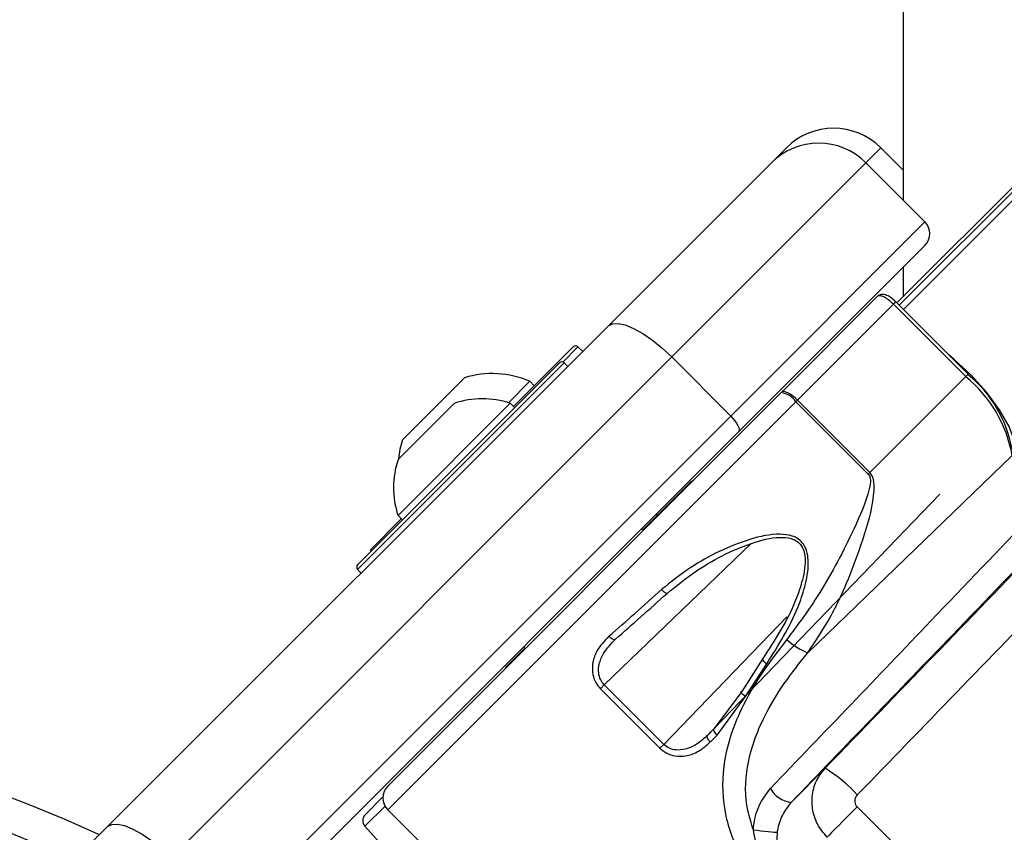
# Paper-space layout 'In Ground Anchor' of a CAD drawing. Header units: millimetres. Extents: x 38476 to 443956, y 10848 to 406945.
# Tile 33 of 71: x 92548 to 95496, y 247519 to 249952. Entities that reach past the tile are written whole.
import ezdxf

# ---------------------------------------------------------------- set-up
doc = ezdxf.new("R2010")
doc.units = ezdxf.units.MM
doc.layers.add('COMPONENT_GEOMETRY', color=7, linetype='Continuous')
doc.styles.add('SLDTEXTSTYLE1', font='TXT', dxfattribs={"width": 0.75})
doc.dimstyles.new('SLDDIMSTYLE0', dxfattribs={"dimtxt": 2500, "dimasz": 165.1, "dimexe": 0, "dimexo": 0.0625, "dimgap": 625, "dimtad": 0, "dimtih": 1, "dimtoh": 1, "dimdec": 0, "dimlfac": 0.02, "dimrnd": 1e-09, "dimzin": 12, "dimdsep": 46, "dimtxsty": 'SLDTEXTSTYLE1', "dimsah": 1, "dimcen": 0.09, "dimadec": 0, "dimazin": 3, "dimtfac": 1, "dimtdec": 0, "dimtofl": 0, "dimtmove": 0, "dimatfit": 3, "dimfxl": 1, "dimfrac": 2, "dimtolj": 1, "dimtzin": 12, "dimarcsym": 0})

# ---------------------------------------------------------------- blocks, each defined once
blk = doc.blocks.new('_D_16')
at = {"layer": 'COMPONENT_GEOMETRY', "color": 7, "ltscale": 50}
for p, q in [((240160.5, 319828.1), (240160.5, 202242)), ((85724.7, 242893.1), (85724.7, 202242)), ((85724.7, 202400.7), (159248.2, 202400.7)), ((240160.5, 202400.7), (166637, 202400.7))]:
    blk.add_line(p, q, dxfattribs=at)
for points in [[(85724.7, 202400.7), (85889.8, 202375.3), (85889.8, 202426.1)], [(240160.5, 202400.7), (239995.4, 202426.1), (239995.4, 202375.3)]]:
    blk.add_solid(points, dxfattribs=at)
at = {"layer": 'COMPONENT_GEOMETRY', "color": 7, "ltscale": 50, "insert": (159248.2, 203639), "char_height": 2500, "attachment_point": 1, "style": 'SLDTEXTSTYLE1'}
blk.add_mtext('3089', dxfattribs=at)

psp = doc.layouts.new('In Ground Anchor')

# ---------------------------------------------------------------- linework, layer by layer
at = {"color": 8, "linetype": 'Continuous', "lineweight": 25, "ltscale": 50}
for p, q in [((95194.3, 249084.3), (129929.2, 283819.1)), ((95181.7, 249096.9), (124053.4, 277968.5)), ((95126.6, 249568.2), (95082, 249523.6)), ((95164.1, 249100.1), (95171.3, 249107.3)), ((94219.7, 248972.4), (94174.1, 248926.9)), ((94178.6, 248924.3), (93559.9, 248305.6)), ((95381.1, 248883.1), (95388.3, 248890.3)), ((93650.2, 247586.2), (94872.1, 248808.1)), ((94298.3, 247960.3), (94738.2, 248383.1)), ((94845.3, 248164.4), (94476.7, 247781.9)), ((94607.5, 247808.9), (94628.1, 247830.3)), ((93641.8, 247597.3), (93581.4, 247537))]:
    psp.add_line(p, q, dxfattribs=at)
at = {"color": 7, "linetype": 'Continuous', "lineweight": 25, "ltscale": 50}
for p, q in [((95174.8, 249103.8), (123658.9, 277587.9)), ((94799.1, 249523.6), (94843.7, 249568.2)), ((95193.5, 249501.2), (95126.6, 249568.2)), ((94310.6, 249035), (94799.1, 249523.6)), ((95082, 249523.6), (94500.4, 248942)), ((95258.7, 249346.8), (95082, 249523.6)), ((94677.2, 248765.2), (95258.7, 249346.8)), ((95258.7, 249276.1), (94700.4, 248717.8)), ((95193.6, 249211), (95193.7, 249122.6)), ((95116.9, 249123.7), (94830, 248836.7)), ((94876.7, 248812.7), (95164.1, 249100.1)), ((95381.1, 248883.1), (95164.1, 249100.1)), ((95388.3, 248890.3), (95171.3, 249107.3)), ((92811.2, 247535.7), (94310.6, 249035)), ((94026.6, 248793.5), (94205.6, 248972.4)), ((94233.8, 248958.3), (94219.7, 248972.4)), ((94500.4, 248942), (93001, 247442.6)), ((94677.2, 248765.2), (94500.4, 248942)), ((93559.9, 248319.7), (94164.5, 248924.3)), ((94189.2, 248913.7), (94178.6, 248924.3)), ((95093.7, 248595.7), (95381.1, 248883.1)), ((93693.8, 248694), (93879.4, 248879.6)), ((94011.3, 248805.1), (94075.5, 248869.2)), ((94088.9, 248855.8), (94075.5, 248869.2)), ((94828.4, 248835.2), (93650.2, 247656.9)), ((94830, 248836.7), (94828.4, 248835.2)), ((93680.8, 248467.5), (94016.7, 248803.4)), ((93681, 248635.3), (93848.9, 248803.2)), ((94030.1, 248790), (94016.7, 248803.4)), ((94872.1, 248808.1), (94876.7, 248812.7)), ((94872.1, 248808.1), (95089.1, 248591.1)), ((95093.7, 248595.7), (94876.7, 248812.7)), ((93177.8, 247265.9), (94677.2, 248765.2)), ((94700.4, 248717.8), (93201.1, 247218.4)), ((94907.5, 248055.8), (95520.1, 248646.8)), ((95093.7, 248595.7), (95089.1, 248591.1)), ((94413.7, 248424), (94555.8, 248566.1)), ((94627.5, 247829.4), (95303.5, 248531)), ((94458.3, 248468.6), (94454.8, 248472.2)), ((94458.3, 248468.6), (94454.8, 248472.2)), ((93601, 248367.9), (93690.7, 248457.6)), ((93680.8, 248467.5), (93694.3, 248454.1)), ((94415.5, 248422.3), (94410.2, 248427.6)), ((94415.5, 248422.3), (94410.2, 248427.6)), ((93559.9, 248305.6), (93570.5, 248295)), ((94007.3, 248017.6), (94060.2, 248070.5)), ((94056.7, 248074), (94062, 248068.7)), ((94056.7, 248074), (94062, 248068.7)), ((94772.8, 248038.7), (94710.5, 247940.6)), ((94721.5, 247925.7), (94785, 248023.6)), ((94298.3, 247960.3), (94286.8, 247948.7)), ((94286.8, 247948.7), (94465.1, 247770.3)), ((94476.7, 247781.9), (94298.3, 247960.3)), ((94710.5, 247940.6), (94627.5, 247829.4)), ((94636.3, 247810), (94721.5, 247925.7)), ((94465.1, 247770.3), (94476.7, 247781.9)), ((94959.8, 247710.3), (94858.6, 247609.1)), ((93582.3, 247571.4), (93635.6, 247624.7)), ((93650.2, 247586.2), (94211.2, 247025.1)), ((92557.3, 247281.8), (92811.2, 247535.7)), ((93581.4, 247537), (94000.3, 247071.7))]:
    psp.add_line(p, q, dxfattribs=at)
at = {"color": 7, "linetype": 'Continuous', "lineweight": 25, "ltscale": 50, "flags": 128}
for points in [[(95184, 270097.3), (95185, 267955.6), (95186, 265814), (95187, 263672.3), (95188, 261530.6), (95189, 259389), (95190, 257247.3), (95191, 255105.7), (95191.9, 252964), (95192.9, 250822.4), (95193.5, 249412)], [(94310.6, 249035), (94322.7, 249041.8), (94339.9, 249042.8), (94361.3, 249038.1), (94386.2, 249027.8), (94413.7, 249012.4), (94442.6, 248992.4), (94471.9, 248968.7), (94500.4, 248942)], [(95530.4, 248656.8), (95527.1, 248691.1), (95510.6, 248734.3), (95482.2, 248783.5), (95443.6, 248835.6), (95397.4, 248887.1), (95346.5, 248934.8), (95330, 248948.6)], [(94876.7, 248812.7), (94869.6, 248819.4), (94862.3, 248825.4), (94855.1, 248830.5), (94848.4, 248834.4), (94842.2, 248837.1), (94837, 248838.4), (94832.9, 248838.3), (94830, 248836.7)], [(94677.2, 248765.2), (94683.8, 248758.1), (94689.8, 248750.8), (94694.8, 248743.5), (94698.6, 248736.7), (94701.2, 248730.5), (94702.4, 248725.1), (94702.1, 248720.8), (94700.4, 248717.8)], [(94486.9, 248234.2), (94486.1, 248233.7), (94484.7, 248233.7), (94482.9, 248234.4), (94480.6, 248235.7), (94478.1, 248237.5), (94475.4, 248239.8), (94472.6, 248242.4), (94469.8, 248245.3)], [(94331.6, 248096.7), (94330.3, 248095.8), (94328.5, 248095.4), (94326.2, 248095.8), (94323.7, 248096.7), (94320.9, 248098.2), (94318, 248100.3), (94315.1, 248102.8), (94312.3, 248105.7)], [(94772.8, 248038.7), (94771.8, 248038.3), (94771.6, 248037.4), (94772.2, 248035.9), (94773.6, 248033.9), (94775.7, 248031.6), (94778.4, 248029), (94781.5, 248026.3), (94785, 248023.6)], [(94721.5, 247925.7), (94717.6, 247928.2), (94714.2, 247930.7), (94711.4, 247933.2), (94709.3, 247935.5), (94708.2, 247937.5), (94708, 247939.1), (94708.8, 247940.1), (94710.5, 247940.6)], [(94636.3, 247810), (94633.7, 247812.8), (94631.3, 247815.8), (94629.3, 247818.7), (94627.9, 247821.4), (94626.9, 247824), (94626.5, 247826.2), (94626.7, 247828.1), (94627.5, 247829.4)], [(94616, 247789.2), (94613.4, 247792), (94611, 247794.9), (94609.1, 247797.9), (94607.7, 247800.7), (94606.8, 247803.3), (94606.4, 247805.6), (94606.7, 247807.5), (94607.5, 247808.9)], [(95055.6, 247594.7), (95041.1, 247580.2), (95026.8, 247565.8), (95013.1, 247552.1), (95000.4, 247539.3), (94989.1, 247527.8), (94979.3, 247517.9), (94971.5, 247510), (94965.8, 247504.1)], [(92811.2, 247535.7), (92823.4, 247542.4), (92840.5, 247543.4), (92861.9, 247538.7), (92886.9, 247528.5), (92914.3, 247513.1), (92943.2, 247493.1), (92972.5, 247469.3), (93001, 247442.6)], [(94745.1, 247526), (94755.8, 247524.6), (94767, 247523.2), (94778.3, 247521.9), (94789, 247520.7), (94798.7, 247519.8), (94806.7, 247519.1), (94812.6, 247518.7), (94816.2, 247518.7)]]:
    psp.add_lwpolyline(points, dxfattribs=at)
at = {"color": 7, "linetype": 'Continuous', "lineweight": 25, "ltscale": 2500}
for centre, radius, start, end in [((94985.1, 249426.8), 200, 45, 135), ((94940.5, 249382.2), 200, 45, 135), ((95223.4, 249311.4), 50, 315, 45), ((94212.6, 248965.4), 10, 45, 135), ((94171.6, 248917.2), 10, 45, 135), ((93963.4, 248610.1), 282.3, 66.6102, 107.2991), ((95133, 248578.1), 393.1, 10.0675, 50.8753), ((95153.1, 248601.3), 371.6, 10.0672, 50.8755), ((94819.8, 248772.5), 63.3, 34.2357, 82.1372), ((93933.1, 248551.1), 265.8, 71.6616, 108.4591), ((93963.4, 248610.1), 282.3, 162.7009, 174.621), ((93933.1, 248551.1), 265.8, 161.5409, 198.3384), ((94573.5, 248548.4), 25, 109.1581, 135), ((93608.1, 248360.8), 10, 135, 195), ((93567, 248312.7), 10, 135, 225), ((95000, 248268.4), 231.8, 228.0824, 246.4799), ((94025, 247999.9), 25, 135, 160.8419), ((90724.7, 242956.6), 5000, 65.6403, 24.3597), ((90724.7, 242956.6), 4900, 66.0814, 23.9186), ((94743.5, 247351.3), 419.1, 41.7745, 58.9265), ((93685.5, 247621.6), 50, 135, 225), ((94864.5, 247685.7), 76.9, 207.6412, 265.6102), ((93600, 247553.7), 25, 135, 222)]:
    psp.add_arc(centre, radius, start, end, dxfattribs=at)
for centre, major_axis, ratio, start_param, end_param in [((95152.3, 249088.3), (35.4, -35.4), 0.332984, 1.570796, 3.141593), ((94495.1, 247295.3), (5652.6, 5842.6), 0.005607, 4.788907, 4.904292), ((94673.7, 248542.5), (1029.2, 950.7), 0.058954, 4.299739, 4.458837), ((94687.3, 248527.9), (1015.1, 936.5), 0.059805, 4.299807, 4.458905), ((94584.9, 247208.3), (5742.4, 5929.5), 0.005437, 4.788915, 4.892995), ((94995.4, 248220.4), (959.8, 991.8), 0.005896, 4.290229, 4.312889), ((95009.8, 248206.5), (973.9, 1006), 0.005812, 4.290231, 4.312892), ((175834.1, 163228.1), (329280.1, -329112.7), 0.005696, 1.823372, 1.824333)]:
    psp.add_ellipse(centre, major_axis=major_axis, ratio=ratio, start_param=start_param, end_param=end_param, dxfattribs=at)
at = {"color": 7, "linetype": 'Continuous', "lineweight": 25, "ltscale": 50}
for points, knots in [([(95171.3, 249107.3), (95168, 249110.3), (95160.5, 249117.3), (95147.3, 249125.9), (95135.6, 249130.1), (95124, 249129), (95119.3, 249125.4), (95116.9, 249123.7)], [0, 0, 0, 0, 0.184407, 0.426463, 0.71452, 0.860437, 1, 1, 1, 1]), ([(95089.1, 248591.1), (95090.4, 248589.5), (95092, 248587.5), (95094.3, 248582.2), (95096.5, 248568.8), (95085.6, 248513.7), (95034.3, 248399.8), (94955.1, 248244.8), (94878.4, 248140.9), (94845.1, 248095.8)], [0, 0, 0, 0, 0.010783, 0.0134, 0.03115, 0.081794, 0.312782, 0.701605, 1, 1, 1, 1]), ([(94907.5, 248055.8), (94930.4, 248090.1), (94977.6, 248161.1), (95033.8, 248282.2), (95078.8, 248410.5), (95107.3, 248508.7), (95106.8, 248569.2), (95100.9, 248587.1), (95095.9, 248593), (95093.7, 248595.7)], [0, 0, 0, 0, 0.216044, 0.446069, 0.676224, 0.906069, 0.960965, 0.982482, 1, 1, 1, 1]), ([(94796.4, 247650), (94956.4, 247817.2), (95218.3, 248090.9), (95480.4, 248365), (95582.5, 248471.7)], [0, 0, 0, 0, 0.610673, 1, 1, 1, 1]), ([(94785, 248023.6), (94819.5, 248078), (94865.5, 248150.7), (94900.7, 248256), (94911.2, 248311.5), (94907.5, 248355.3), (94897.6, 248380.5), (94880.4, 248397.7), (94856.5, 248408.9), (94806.4, 248414.5), (94731.4, 248397.3), (94641.9, 248361.4), (94551.7, 248311.3), (94498.2, 248268.2), (94469.8, 248245.3)], [0, 0, 0, 0, 0.222874, 0.298065, 0.381908, 0.415141, 0.448594, 0.472737, 0.496842, 0.538164, 0.643633, 0.757366, 0.871239, 1, 1, 1, 1]), ([(95646.6, 248426.6), (95544.4, 248320.5), (95281.6, 248047.9), (95019.1, 247775.5), (94858.6, 247609.1)], [0, 0, 0, 0, 0.38895, 1, 1, 1, 1]), ([(94486.9, 248234.2), (94514.3, 248256.5), (94589.9, 248317.9), (94705.7, 248376.5), (94806.5, 248404.1), (94853.6, 248401), (94875.7, 248391.5), (94890.4, 248376.8), (94896, 248362.4), (94899.7, 248345.1), (94901.1, 248311.6), (94889, 248259.6), (94852.2, 248160), (94806.8, 248090.6), (94772.8, 248038.7)], [0, 0, 0, 0, 0.12991, 0.359386, 0.464768, 0.505001, 0.527937, 0.55068, 0.57841, 0.582677, 0.615146, 0.698783, 0.774581, 1, 1, 1, 1]), ([(94312.3, 248105.7), (94298.5, 248091.1), (94275.7, 248067.2), (94262.1, 248025.8), (94262.4, 247993.6), (94271, 247967.5), (94281.8, 247954.7), (94286.8, 247948.7)], [0, 0, 0, 0, 0.343379, 0.565908, 0.738596, 0.878698, 1, 1, 1, 1]), ([(94298.3, 247960.3), (94294.4, 247965), (94285.9, 247975.4), (94280.3, 247997.4), (94282.6, 248025), (94297.5, 248061.5), (94318.6, 248083.3), (94331.6, 248096.7)], [0, 0, 0, 0, 0.112581, 0.245381, 0.414977, 0.641278, 1, 1, 1, 1]), ([(94845.1, 248095.8), (94819.1, 248062.3), (94767.2, 247995.3), (94695.4, 247870.4), (94647.9, 247726.5), (94653.5, 247567.1), (94704.2, 247442.2), (94758.5, 247380.9), (94778.4, 247358.5)], [0, 0, 0, 0, 0.151686, 0.303171, 0.526484, 0.711727, 0.894443, 1, 1, 1, 1]), ([(94745.1, 247526), (94738.9, 247545.2), (94719.1, 247606.5), (94721, 247725.4), (94767.3, 247853), (94835.3, 247965.1), (94883.4, 248025.5), (94907.5, 248055.8)], [0, 0, 0, 0, 0.103953, 0.330896, 0.610164, 0.804937, 1, 1, 1, 1]), ([(95377.2, 247090.5), (95543.6, 247251), (95816, 247513.5), (96088.6, 247776.3), (96194.6, 247878.5)], [0, 0, 0, 0, 0.61105, 1, 1, 1, 1]), ([(94607.5, 247808.9), (94597.2, 247799.5), (94577.5, 247781.5), (94544.5, 247766.8), (94515.8, 247763.8), (94492.9, 247768.9), (94482, 247777.6), (94476.7, 247781.9)], [0, 0, 0, 0, 0.283973, 0.545532, 0.731751, 0.86742, 1, 1, 1, 1]), ([(96239.8, 247814.4), (96133.1, 247712.3), (95859, 247450.2), (95585.3, 247188.3), (95418.1, 247028.3)], [0, 0, 0, 0, 0.389327, 1, 1, 1, 1]), ([(94465.1, 247770.3), (94471.8, 247764.8), (94485.2, 247753.8), (94512.3, 247745.6), (94545.7, 247746.1), (94583.2, 247760), (94604.9, 247779.3), (94616, 247789.2)], [0, 0, 0, 0, 0.142346, 0.284674, 0.473252, 0.728842, 1, 1, 1, 1]), ([(94965.8, 247504.1), (94955.2, 247516.8), (94934.2, 247542.1), (94919.7, 247589.8), (94920.4, 247638.6), (94935, 247680.5), (94952.6, 247701.6), (94959.8, 247710.3)], [0, 0, 0, 0, 0.211532, 0.42169, 0.632625, 0.847911, 1, 1, 1, 1]), ([(94745.1, 247526), (94745.3, 247528.7), (94747.2, 247553.3), (94758, 247599.7), (94783.7, 247633.4), (94796.4, 247650)], [0, 0, 0, 0, 0.0588, 0.535725, 1, 1, 1, 1]), ([(95056.1, 247630.5), (95054.7, 247629), (95051.5, 247625.2), (95048.7, 247617.8), (95048.2, 247609.3), (95050.4, 247601.1), (95053.9, 247596.9), (95055.6, 247594.7)], [0, 0, 0, 0, 0.155531, 0.374183, 0.585505, 0.793019, 1, 1, 1, 1]), ([(94858.6, 247609.1), (94848.9, 247596.8), (94829.3, 247572.1), (94819.1, 247538.5), (94816.5, 247520.6), (94816.2, 247518.7)], [0, 0, 0, 0, 0.469247, 0.942621, 1, 1, 1, 1]), ([(94803.8, 247383.9), (94801.9, 247386.2), (94784.3, 247407.9), (94757.9, 247454.1), (94749.3, 247502.3), (94745.1, 247526)], [0, 0, 0, 0, 0.057556, 0.537551, 1, 1, 1, 1]), ([(94816.2, 247518.7), (94815.3, 247500.6), (94813.4, 247465), (94826.5, 247430.4), (94837.2, 247413.4), (94838.7, 247411.2), (94839.9, 247409.5)], [0, 0, 0, 0, 0.473406, 0.931565, 0.944587, 1, 1, 1, 1])]:
    psp.add_open_spline(points, degree=3, knots=knots, dxfattribs=at)

# ---------------------------------------------------------------- dimensions: what is measured, and where the dimension line sits
at = {"layer": 'COMPONENT_GEOMETRY', "color": 7, "ltscale": 50}
dim = psp.add_linear_dim(base=(85724.7, 202400.7), p1=(240160.5, 319891.6), p2=(85724.7, 242956.6), dimstyle='SLDDIMSTYLE0', dxfattribs=at)
dim.commit()
dim.dimension.update_dxf_attribs({"geometry": '_D_16', "text_midpoint": (162942.6, 202400.7), "dimtype": 160})

doc.saveas('drawing.dxf')
